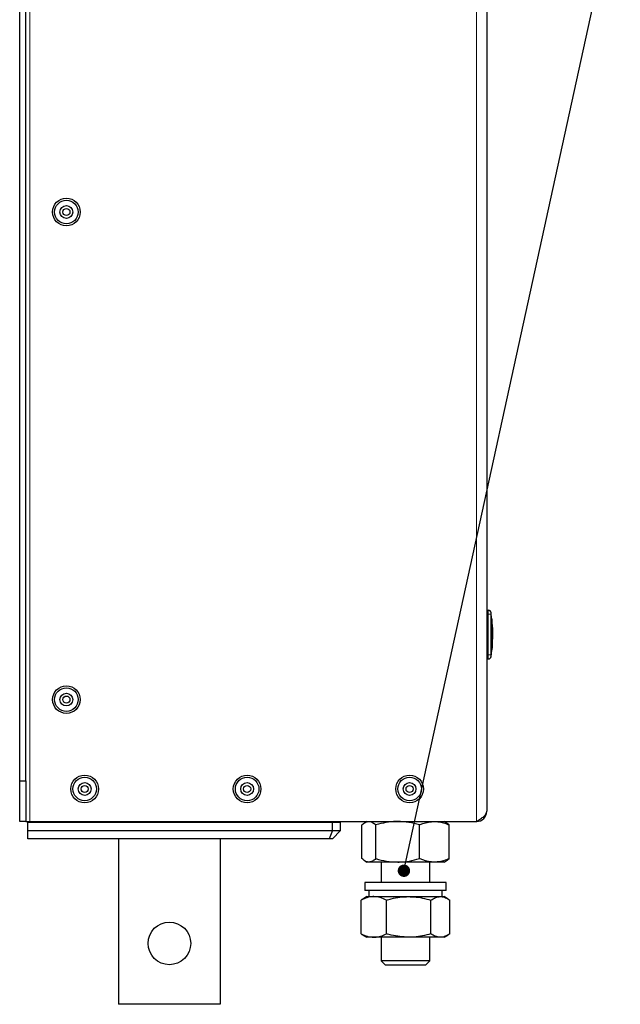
# Model space of a CAD drawing. Header units: millimetres. Extents: x 5 to 418, y 2 to 292.
# Tile 4 of 7: x 175 to 224, y 115 to 195. Entities that reach past the tile are written whole.
import ezdxf

# ---------------------------------------------------------------- set-up
doc = ezdxf.new("R2010")
doc.units = ezdxf.units.MM
doc.layers.add('SLD-0', color=7, linetype='Continuous')
doc.dimstyles.new('SLDDIMSTYLE2', dxfattribs={"dimtxt": 0.18, "dimasz": 1.016, "dimexe": 0, "dimexo": 0.0625, "dimgap": 0, "dimtad": 0, "dimtih": 1, "dimtoh": 1, "dimdec": 0, "dimrnd": 1e-09, "dimzin": 0, "dimdsep": 46, "dimtxsty": 'Standard', "dimblk1": 'DOT', "dimblk2": 'DOT', "dimsah": 1, "dimcen": 0.09, "dimadec": 0, "dimazin": 0, "dimtfac": 1.016, "dimtdec": 0, "dimtofl": 0, "dimtmove": 0, "dimatfit": 3, "dimldrblk": 'DOT', "dimfxl": 1, "dimfrac": 2, "dimtolj": 1, "dimtzin": 0, "dimarcsym": 0})

# ---------------------------------------------------------------- blocks, each defined once
blk = doc.blocks.new('_Dot')
at = {"color": 0, "linetype": 'ByBlock', "lineweight": -2}
blk.add_line((-0.5, 0), (-1, 0), dxfattribs=at)
at = {"color": 0, "linetype": 'ByBlock', "const_width": 0.5}
blk.add_lwpolyline([(-0.25, 0, 1), (0.25, 0, 1)], format="xyb", close=True, dxfattribs=at)

msp = doc.modelspace()

# ---------------------------------------------------------------- linework, layer by layer
at = {"color": 7, "linetype": 'Continuous', "lineweight": 18}
for p, q in [((175.6491, 129.7007), (175.6491, 229.7007)), ((212.3157, 129.7007), (212.3157, 229.7007)), ((213.1491, 146.7007), (213.253, 146.7007)), ((213.4863, 146.7034), (213.253, 146.7007)), ((213.1491, 143.3673), (213.253, 143.3673)), ((213.4863, 143.3646), (213.253, 143.3673)), ((213.4863, 143.2633), (213.51, 143.2363))]:
    msp.add_line(p, q, dxfattribs=at)
at = {"color": 7, "linetype": 'Continuous', "lineweight": 25}
for p, q in [((213.1491, 228.8673), (213.1491, 130.534)), ((174.8157, 133.034), (174.8157, 226.3673)), ((175.3157, 133.034), (175.3157, 226.3673)), ((213.1491, 147.034), (213.2531, 147.034)), ((213.5106, 146.327), (213.5039, 146.327)), ((213.5482, 146.3261), (213.5071, 146.8533)), ((213.5626, 145.6161), (213.5333, 146.327)), ((213.5547, 146.327), (213.548, 146.327)), ((213.5547, 146.327), (213.5626, 145.6161)), ((213.6151, 145.7241), (213.5775, 146.3428)), ((213.6079, 145.6152), (213.5782, 146.2477)), ((213.5512, 143.7893), (213.5598, 144.7128)), ((213.5703, 145.1156), (213.5579, 143.7893)), ((213.6066, 145.3482), (213.5866, 143.911)), ((213.5118, 143.7893), (213.5052, 143.7893)), ((213.5071, 143.2147), (213.552, 143.7903)), ((213.5579, 143.7893), (213.5512, 143.7893)), ((213.5828, 143.7735), (213.6178, 144.3914)), ((213.1491, 143.034), (213.2531, 143.034)), ((174.8157, 133.034), (175.3157, 133.034)), ((174.8157, 129.7007), (174.8157, 133.034)), ((175.3157, 133.034), (175.3157, 129.7007)), ((175.3157, 129.7007), (174.8157, 129.7007)), ((175.3157, 129.7007), (175.6491, 129.7007)), ((175.4824, 129.6173), (175.4824, 129.7007)), ((200.4824, 129.6173), (175.4824, 129.6173)), ((175.4824, 128.9507), (175.4824, 129.6173)), ((175.6491, 129.7007), (212.3157, 129.7007)), ((200.1491, 129.6173), (200.1491, 129.7007)), ((200.4824, 128.9507), (200.4824, 129.6173)), ((201.1491, 129.6173), (200.4824, 129.6173)), ((201.1491, 128.9507), (201.1491, 129.6173)), ((202.9025, 126.6502), (202.9025, 129.4178)), ((203.3157, 129.7007), (203.1454, 129.6024)), ((204.0473, 126.6502), (204.0473, 129.4178)), ((207.6272, 126.6502), (207.6272, 129.4178)), ((209.8193, 129.6024), (209.6491, 129.7007)), ((210.0623, 129.4178), (209.8166, 129.5976)), ((210.0623, 126.6502), (210.0623, 129.4178)), ((175.4824, 128.9507), (200.4824, 128.9507)), ((175.4824, 128.284), (175.4824, 128.9507)), ((200.4824, 128.9507), (200.2063, 128.284)), ((200.4824, 128.9507), (201.1491, 128.9507)), ((201.1491, 128.9507), (200.4824, 128.284)), ((200.2063, 128.284), (175.4824, 128.284)), ((182.9324, 128.284), (182.9324, 114.7007)), ((191.2657, 128.284), (191.2657, 114.7007)), ((200.4824, 128.284), (200.2063, 128.284)), ((203.1466, 126.465), (203.3157, 126.3673)), ((203.4749, 126.3673), (203.3157, 126.3673)), ((205.8372, 126.3673), (203.4749, 126.3673)), ((204.4824, 126.3673), (204.4824, 124.7007)), ((208.8447, 126.3673), (205.8372, 126.3673)), ((208.4824, 124.7007), (208.4824, 126.3673)), ((209.6491, 126.3673), (208.8447, 126.3673)), ((209.6491, 126.3673), (209.8182, 126.465)), ((209.8166, 126.4677), (210.0623, 126.6502)), ((203.1491, 124.7007), (203.1491, 124.034)), ((209.8157, 124.7007), (203.1491, 124.7007)), ((209.8157, 124.034), (209.8157, 124.7007)), ((209.8157, 124.034), (203.1491, 124.034)), ((203.4824, 124.034), (203.4824, 123.534)), ((209.4824, 123.534), (209.4824, 124.034)), ((202.9772, 123.3269), (202.8377, 123.2512)), ((202.8377, 120.4835), (202.8377, 123.2512)), ((203.3157, 123.534), (202.9722, 123.3357)), ((203.3157, 123.534), (203.8763, 123.534)), ((203.8763, 123.534), (206.7372, 123.534)), ((204.9149, 120.4835), (204.9149, 123.2512)), ((206.7372, 123.534), (209.3433, 123.534)), ((208.5596, 120.4835), (208.5596, 123.2512)), ((209.3433, 123.534), (209.6491, 123.534)), ((209.9926, 123.3357), (209.6491, 123.534)), ((210.1271, 120.4835), (210.1271, 123.2512)), ((202.8377, 120.4835), (202.9772, 120.409)), ((202.9717, 120.3993), (203.3157, 120.2007)), ((209.6491, 120.2007), (209.9931, 120.3993)), ((203.8763, 120.2007), (203.3157, 120.2007)), ((206.7372, 120.2007), (203.8763, 120.2007)), ((204.4824, 120.2007), (204.4824, 118.2585)), ((209.3433, 120.2007), (206.7372, 120.2007)), ((208.4824, 118.2585), (208.4824, 120.2007)), ((209.6491, 120.2007), (209.3433, 120.2007)), ((204.4824, 118.2585), (204.8402, 117.9007)), ((208.4824, 118.2585), (204.4824, 118.2585)), ((208.1246, 117.9007), (208.4824, 118.2585)), ((208.1246, 117.9007), (204.8402, 117.9007)), ((191.2657, 114.7007), (182.9324, 114.7007))]:
    msp.add_line(p, q, dxfattribs=at)
for centre, radius in [((178.6491, 179.7007), 1.1333), ((178.6491, 179.7007), 0.9667), ((178.6491, 179.7007), 0.525), ((178.6491, 179.7007), 0.2917), ((178.6491, 139.7007), 1.1333), ((178.6491, 139.7007), 0.9667), ((178.6491, 139.7007), 0.525), ((178.6491, 139.7007), 0.2917), ((180.1491, 132.3673), 1.1333), ((180.1491, 132.3673), 0.9667), ((193.4824, 132.3673), 1.1333), ((193.4824, 132.3673), 0.9667), ((206.8157, 132.3673), 1.1333), ((206.8157, 132.3673), 0.9667), ((180.1491, 132.3673), 0.525), ((180.1491, 132.3673), 0.2917), ((193.4824, 132.3673), 0.525), ((193.4824, 132.3673), 0.2917), ((206.8157, 132.3673), 0.525), ((206.8157, 132.3673), 0.2917), ((187.0991, 119.7007), 1.75)]:
    msp.add_circle(centre, radius, dxfattribs=at)
at = {"color": 7, "linetype": 'Continuous', "lineweight": 18}
for centre, start, end in [((213.253, 146.8007), 0.989679, 89.997938), ((213.253, 143.2673), 270.002064, 359.009565)]:
    msp.add_arc(centre, 0.2333, start, end, dxfattribs=at)
at = {"color": 7, "linetype": 'Continuous', "lineweight": 25}
for centre, radius, start, end in [((213.2788, 146.8007), 0.2333, 7.642337, 90), ((213.2788, 143.2673), 0.2333, 270, 352.373112), ((212.3157, 130.534), 0.8333, 270, 0)]:
    msp.add_arc(centre, radius, start, end, dxfattribs=at)
at = {"color": 7, "linetype": 'Continuous', "lineweight": 18}
for points, knots in [([(213.253, 146.7007), (213.2529, 146.7381), (213.2527, 146.8131), (213.2526, 146.913), (213.2526, 146.9884), (213.2528, 147.0283), (213.253, 147.0324), (213.2531, 147.034)], [0, 0, 0, 0, 0.2146728, 0.4293525, 0.6440267, 0.8586958, 1, 1, 1, 1]), ([(213.253, 143.3673), (213.2566, 143.7218), (213.264, 144.4545), (213.2643, 145.5657), (213.2568, 146.3223), (213.253, 146.7007)], [0, 0, 0, 0, 0.3189779, 0.6594764, 1, 1, 1, 1]), ([(213.4863, 146.8047), (213.4863, 146.8041), (213.4861, 146.8027), (213.4859, 146.7903), (213.4859, 146.7674), (213.486, 146.7373), (213.4862, 146.7147), (213.4863, 146.7034)], [0, 0, 0, 0, 0.140567, 0.3553278, 0.5708439, 0.7860438, 1, 1, 1, 1]), ([(213.51, 146.8318), (213.51, 146.8318), (213.5179, 146.8408), (213.5021, 146.8227), (213.4863, 146.8047)], [0, 0, 0, 0, 0.0000741, 1, 1, 1, 1]), ([(213.4863, 146.7034), (213.4899, 146.3245), (213.4972, 145.5665), (213.4969, 144.4535), (213.4898, 143.7195), (213.4863, 143.3646)], [0, 0, 0, 0, 0.3404987, 0.6810489, 1, 1, 1, 1]), ([(213.2531, 143.034), (213.2529, 143.0377), (213.2527, 143.0451), (213.2526, 143.1025), (213.2526, 143.1871), (213.2528, 143.2808), (213.253, 143.3428), (213.253, 143.3673)], [0, 0, 0, 0, 0.21467234, 0.42935197, 0.64402607, 0.85869541, 1, 1, 1, 1]), ([(213.4863, 143.3646), (213.4862, 143.3572), (213.486, 143.3385), (213.4859, 143.3102), (213.4859, 143.2847), (213.486, 143.267), (213.4862, 143.2645), (213.4863, 143.2633)], [0, 0, 0, 0, 0.1406569, 0.35550383, 0.57103286, 0.78617163, 1, 1, 1, 1])]:
    msp.add_open_spline(points, degree=3, knots=knots, dxfattribs=at)
at = {"color": 7, "linetype": 'Continuous', "lineweight": 25}
for points, knots in [([(213.5052, 143.7893), (213.5125, 144.1361), (213.5304, 144.982), (213.5138, 145.828), (213.5039, 146.327)], [0, 0, 0, 0, 0.41007635, 1, 1, 1, 1]), ([(213.5106, 146.327), (213.5183, 145.98), (213.537, 145.1341), (213.5212, 144.2881), (213.5118, 143.7893)], [0, 0, 0, 0, 0.41032951, 1, 1, 1, 1]), ([(213.6079, 145.6152), (213.6216, 145.4795), (213.6369, 145.3272), (213.6301, 145.1748), (213.6293, 145.1581)], [0, 0, 0, 0, 0.89103705, 1, 1, 1, 1]), ([(213.6418, 144.8159), (213.6486, 144.8967), (213.6632, 145.0714), (213.6471, 145.2461), (213.6384, 145.3401)], [0, 0, 0, 0, 0.46211701, 1, 1, 1, 1]), ([(202.9025, 129.4178), (202.9955, 129.4947), (203.1356, 129.6106), (203.3281, 129.6886), (203.4259, 129.6966), (203.4749, 129.7007)], [0, 0, 0, 0, 0.4952513, 0.7468182, 1, 1, 1, 1]), ([(203.4749, 129.7007), (203.4885, 129.7004), (203.5466, 129.699), (203.6493, 129.6774), (203.828, 129.6013), (203.9593, 129.4914), (204.0473, 129.4178)], [0, 0, 0, 0, 0.0700703, 0.299869, 0.5309296, 1, 1, 1, 1]), ([(205.8372, 129.7007), (205.7948, 129.7004), (205.6132, 129.699), (205.2921, 129.6774), (204.7332, 129.6013), (204.3225, 129.4914), (204.0473, 129.4178)], [0, 0, 0, 0, 0.07007027, 0.29986903, 0.53092964, 1, 1, 1, 1]), ([(207.6272, 129.4178), (207.3365, 129.4969), (206.7498, 129.6564), (206.1432, 129.6858), (205.8372, 129.7007)], [0, 0, 0, 0, 0.49545796, 1, 1, 1, 1]), ([(207.6272, 129.4178), (207.7162, 129.4544), (207.9583, 129.5538), (208.3641, 129.6722), (208.6838, 129.6912), (208.8447, 129.7007)], [0, 0, 0, 0, 0.2240914, 0.6095461, 1, 1, 1, 1]), ([(208.8447, 129.7007), (208.9445, 129.6969), (209.1994, 129.6873), (209.6086, 129.5981), (209.9105, 129.4781), (210.0623, 129.4178)], [0, 0, 0, 0, 0.2421547, 0.6190046, 1, 1, 1, 1]), ([(203.4749, 126.3673), (203.4614, 126.3677), (203.3586, 126.3702), (203.1649, 126.432), (202.9905, 126.577), (202.9025, 126.6502)], [0, 0, 0, 0, 0.0700918, 0.5307854, 1, 1, 1, 1]), ([(204.0473, 126.6502), (203.9543, 126.5711), (203.7667, 126.4116), (203.5728, 126.3822), (203.4749, 126.3673)], [0, 0, 0, 0, 0.495458, 1, 1, 1, 1]), ([(204.0473, 126.6502), (204.338, 126.5711), (204.9247, 126.4116), (205.5312, 126.3822), (205.8372, 126.3673)], [0, 0, 0, 0, 0.495458, 1, 1, 1, 1]), ([(205.8372, 126.3673), (205.8797, 126.3677), (206.201, 126.3702), (206.8067, 126.432), (207.352, 126.577), (207.6272, 126.6502)], [0, 0, 0, 0, 0.0700918, 0.5307854, 1, 1, 1, 1]), ([(208.8447, 126.3673), (208.525, 126.4018), (208.1127, 126.4463), (207.7161, 126.6128), (207.6272, 126.6502)], [0, 0, 0, 0, 0.7756078, 1, 1, 1, 1]), ([(210.0623, 126.6502), (209.912, 126.5904), (209.6102, 126.4704), (209.201, 126.3808), (208.9445, 126.3711), (208.8447, 126.3673)], [0, 0, 0, 0, 0.3771794, 0.7578449, 1, 1, 1, 1]), ([(203.8763, 123.534), (203.8517, 123.5337), (203.7463, 123.5323), (203.56, 123.5108), (203.2357, 123.4346), (202.9974, 123.3248), (202.8377, 123.2512)], [0, 0, 0, 0, 0.07007027, 0.29986903, 0.53092964, 1, 1, 1, 1]), ([(204.9149, 123.2512), (204.7462, 123.3302), (204.4058, 123.4898), (204.0538, 123.5192), (203.8763, 123.534)], [0, 0, 0, 0, 0.495458, 1, 1, 1, 1]), ([(204.9149, 123.2512), (205.0481, 123.2877), (205.4105, 123.3871), (206.0179, 123.5056), (206.4964, 123.5245), (206.7372, 123.534)], [0, 0, 0, 0, 0.2240914, 0.6095461, 1, 1, 1, 1]), ([(206.7372, 123.534), (206.8865, 123.5302), (207.2681, 123.5206), (207.8806, 123.4314), (208.3324, 123.3115), (208.5596, 123.2512)], [0, 0, 0, 0, 0.2421547, 0.6190046, 1, 1, 1, 1]), ([(208.5596, 123.2512), (208.6868, 123.328), (208.8788, 123.4439), (209.1423, 123.522), (209.2762, 123.53), (209.3433, 123.534)], [0, 0, 0, 0, 0.4952513, 0.7468182, 1, 1, 1, 1]), ([(209.3433, 123.534), (209.3619, 123.5337), (209.4414, 123.5323), (209.582, 123.5108), (209.8268, 123.4346), (210.0066, 123.3248), (210.1271, 123.2512)], [0, 0, 0, 0, 0.07007027, 0.29986903, 0.53092964, 1, 1, 1, 1]), ([(202.8377, 120.4835), (203.0064, 120.4045), (203.3468, 120.2449), (203.6987, 120.2155), (203.8763, 120.2007)], [0, 0, 0, 0, 0.495458, 1, 1, 1, 1]), ([(203.8763, 120.2007), (203.9009, 120.201), (204.0873, 120.2036), (204.4388, 120.2653), (204.7552, 120.4103), (204.9149, 120.4835)], [0, 0, 0, 0, 0.0700918, 0.5307854, 1, 1, 1, 1]), ([(206.7372, 120.2007), (206.2586, 120.2352), (205.6416, 120.2796), (205.0481, 120.4461), (204.9149, 120.4835)], [0, 0, 0, 0, 0.7756078, 1, 1, 1, 1]), ([(208.5596, 120.4835), (208.3347, 120.4238), (207.8829, 120.3037), (207.2705, 120.2141), (206.8865, 120.2044), (206.7372, 120.2007)], [0, 0, 0, 0, 0.3771794, 0.7578449, 1, 1, 1, 1]), ([(209.3433, 120.2007), (209.3247, 120.201), (209.2452, 120.2023), (209.1046, 120.2239), (208.8599, 120.3001), (208.68, 120.4099), (208.5596, 120.4835)], [0, 0, 0, 0, 0.0700703, 0.299869, 0.5309296, 1, 1, 1, 1]), ([(210.1271, 120.4835), (209.9998, 120.4067), (209.8079, 120.2908), (209.5443, 120.2127), (209.4105, 120.2047), (209.3433, 120.2007)], [0, 0, 0, 0, 0.4952513, 0.7468182, 1, 1, 1, 1])]:
    msp.add_open_spline(points, degree=3, knots=knots, dxfattribs=at)
msp.add_open_spline([(212.3157, 129.7007), (212.4249, 129.7701), (212.6433, 129.909), (212.9188, 130.1173), (213.1115, 130.3257), (213.1365, 130.4646), (213.1491, 130.534)], degree=3, dxfattribs=at)

# ---------------------------------------------------------------- leaders
at = {"layer": 'SLD-0'}
msp.add_leader([(206.3501, 125.6588), (224.1098, 206.8125)], dimstyle='SLDDIMSTYLE2', dxfattribs=at)

doc.saveas('drawing.dxf')
